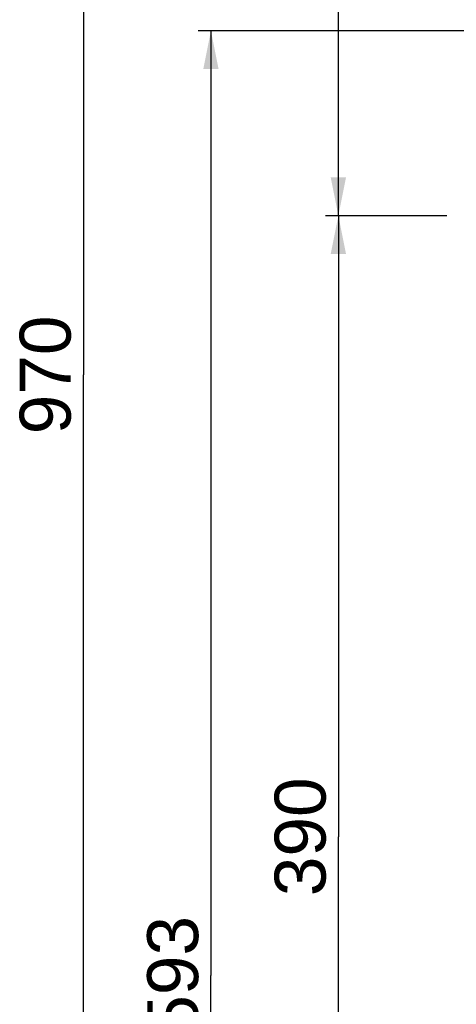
# Model space of a CAD drawing. Header units: millimetres. Extents: x 12 to 2508, y 25 to 1770.
# Tile 24 of 56: x 1242 to 1380, y 688 to 997. Entities that reach past the tile are written whole.
import ezdxf

# ---------------------------------------------------------------- set-up
doc = ezdxf.new("R2010")
doc.units = ezdxf.units.MM
for name, color, linetype in [('COVER_M_PBL14', 7, 'Continuous'), ('FLANGE_E_PBL3', 7, 'Continuous'), ('MODULE_M_ABL1', 7, 'Continuous'), ('MODULE_M_ABL13', 7, 'Continuous'), ('MODULE_S_ABL2', 7, 'Continuous'), ('new_view_6_VBL0', 7, 'Continuous')]:
    doc.layers.add(name, color=color, linetype=linetype)
doc.styles.get("Standard").update_dxf_attribs({"font": 'arial.ttf'})
doc.dimstyles.new('DIMSTYLE_11', dxfattribs={"dimtxt": 16, "dimasz": 12, "dimexe": 1, "dimexo": 0.5, "dimgap": 1, "dimtad": 1, "dimdsep": 46, "dimtxsty": 'Standard', "dimblk": '_FILLED', "dimblk1": '_FILLED', "dimblk2": '_FILLED', "dimcen": 0.09, "dimclrt": 134, "dimazin": 2, "dimtp": 0.8, "dimtm": 0.8, "dimtfac": 1, "dimtofl": 0, "dimtmove": 0, "dimatfit": 3, "dimldrblk": '_FILLED', "dimfxl": 1, "dimtolj": 1, "dimarcsym": 0})
doc.dimstyles.new('DIMSTYLE_4', dxfattribs={"dimtxt": 16, "dimasz": 12, "dimexe": 1, "dimexo": 0.5, "dimgap": 1, "dimtad": 1, "dimdsep": 46, "dimtxsty": 'Standard', "dimblk": '_FILLED', "dimblk1": '_FILLED', "dimblk2": '_FILLED', "dimcen": 0.09, "dimclrt": 134, "dimazin": 2, "dimtp": 0.5, "dimtm": 0.5, "dimtfac": 1, "dimtofl": 0, "dimtmove": 0, "dimatfit": 3, "dimldrblk": '_FILLED', "dimfxl": 1, "dimtolj": 1, "dimarcsym": 0})
doc.dimstyles.new('DIMSTYLE_5', dxfattribs={"dimtxt": 16, "dimasz": 12, "dimexe": 1, "dimexo": 0.5, "dimgap": 1, "dimtad": 1, "dimdec": 0, "dimdsep": 46, "dimtxsty": 'Standard', "dimblk": '_FILLED', "dimblk1": '_FILLED', "dimblk2": '_FILLED', "dimcen": 0.09, "dimclrt": 134, "dimazin": 2, "dimtp": 0.8, "dimtm": 0.8, "dimtfac": 1, "dimtdec": 0, "dimtofl": 0, "dimtmove": 0, "dimatfit": 3, "dimldrblk": '_FILLED', "dimfxl": 1, "dimtolj": 1, "dimarcsym": 0})

# ---------------------------------------------------------------- blocks, each defined once
blk = doc.blocks.new('_FILLED')
at = {"color": 0, "linetype": 'ByBlock'}
blk.add_solid([(0, 0), (-1, 0.2), (-1, -0.2)], dxfattribs=at)
blk = doc.blocks.new('*D12')
at = {"color": 134, "transparency": 16777216}
for p, q in [((1978.52, 1212.6), (2016.53, 1212.6)), ((1982.52, 1212.6), (1982.52, 1017.6)), ((1982.52, 822.6), (1982.52, 1017.6)), ((2016.34, 822.6), (1978.52, 822.6))]:
    blk.add_line(p, q, dxfattribs=at)
at = {"color": 134, "transparency": 16777216, "xscale": 12, "yscale": 12, "zscale": 12}
for p, rotation in [((1982.52, 1212.6), 90), ((1982.52, 822.6), 270)]:
    blk.add_blockref('_FILLED', p, dxfattribs=dict(at, rotation=rotation))
at = {"color": 134, "transparency": 16777216, "insert": (1962.52, 1017.6), "char_height": 16, "width": 36.8, "attachment_point": 2, "rotation": 90, "line_spacing_factor": 0.9}
blk.add_mtext('390', dxfattribs=at)
blk = doc.blocks.new('*D13')
at = {"color": 134, "transparency": 16777216}
for p, q in [((2172.57, 1582.6), (1978.52, 1582.6)), ((1982.52, 1582.6), (1982.52, 1397.6)), ((1982.52, 1212.6), (1982.52, 1397.6)), ((1978.52, 1212.6), (2012.08, 1212.6))]:
    blk.add_line(p, q, dxfattribs=at)
at = {"color": 134, "transparency": 16777216, "xscale": 12, "yscale": 12, "zscale": 12}
for p, rotation in [((1982.52, 1582.6), 90), ((1982.52, 1212.6), 270)]:
    blk.add_blockref('_FILLED', p, dxfattribs=dict(at, rotation=rotation))
at = {"color": 134, "transparency": 16777216, "insert": (1962.52, 1397.6), "char_height": 16, "width": 36.8, "attachment_point": 2, "rotation": 90, "line_spacing_factor": 0.9}
blk.add_mtext('370', dxfattribs=at)
blk = doc.blocks.new('*D14')
at = {"color": 134, "transparency": 16777216}
for p, q in [((2308.32, 1647.6), (1898.52, 1647.6)), ((1902.52, 1647.6), (1902.52, 1162.6)), ((1902.52, 677.6), (1902.52, 1162.6)), ((2153.52, 677.6), (1898.52, 677.6))]:
    blk.add_line(p, q, dxfattribs=at)
at = {"color": 134, "transparency": 16777216, "xscale": 12, "yscale": 12, "zscale": 12}
for p, rotation in [((1902.52, 1647.6), 90), ((1902.52, 677.6), 270)]:
    blk.add_blockref('_FILLED', p, dxfattribs=dict(at, rotation=rotation))
at = {"color": 134, "transparency": 16777216, "insert": (1882.52, 1162.6), "char_height": 16, "width": 36.8, "attachment_point": 2, "rotation": 90, "line_spacing_factor": 0.9}
blk.add_mtext('970', dxfattribs=at)
blk = doc.blocks.new('*D21')
at = {"color": 134, "transparency": 16777216}
for p, q in [((2025.52, 1270.6), (1938.52, 1270.6)), ((1942.52, 1270.6), (1942.52, 974.1)), ((1942.52, 677.6), (1942.52, 974.1)), ((2153.52, 677.6), (1938.52, 677.6))]:
    blk.add_line(p, q, dxfattribs=at)
at = {"color": 134, "transparency": 16777216, "xscale": 12, "yscale": 12, "zscale": 12}
for p, rotation in [((1942.52, 1270.6), 90), ((1942.52, 677.6), 270)]:
    blk.add_blockref('_FILLED', p, dxfattribs=dict(at, rotation=rotation))
at = {"color": 134, "transparency": 16777216, "insert": (1922.52, 974.1), "char_height": 16, "width": 36.8, "attachment_point": 2, "rotation": 90, "line_spacing_factor": 0.9}
blk.add_mtext('593', dxfattribs=at)
blk = doc.blocks.new('MODULE_M_ABL1', base_point=(2002.822, 945.096))
at = {"layer": 'MODULE_M_ABL1', "color": 134}
dim = blk.add_linear_dim(base=(1982.517, 1212.596), p1=(2016.836, 822.596), p2=(2017.029, 1212.596), angle=90, dimstyle='DIMSTYLE_4', dxfattribs=at)
dim.commit()
dim.dimension.update_dxf_attribs({"geometry": '*D12', "text_midpoint": (1982.517, 1017.777), "dimtype": 128})
blk = doc.blocks.new('MODULE_S_ABL2', base_point=(2058.872, 1416.348))
at = {"layer": 'MODULE_S_ABL2', "color": 134}
dim = blk.add_linear_dim(base=(1982.517, 1212.596), p1=(2173.074, 1582.596), p2=(2012.581, 1212.596), angle=270, dimstyle='DIMSTYLE_4', dxfattribs=at)
dim.commit()
dim.dimension.update_dxf_attribs({"geometry": '*D13', "text_midpoint": (1982.517, 1397.777), "dimtype": 128})
blk = doc.blocks.new('FLANGE_E_PBL3', base_point=(2209.284, 1219.569))
at = {"layer": 'FLANGE_E_PBL3', "color": 134}
dim = blk.add_linear_dim(base=(1902.517, 677.596), p1=(2308.817, 1647.596), p2=(2154.017, 677.596), angle=270, dimstyle='DIMSTYLE_5', dxfattribs=at)
dim.commit()
dim.dimension.update_dxf_attribs({"geometry": '*D14', "text_midpoint": (1902.517, 1162.599), "dimtype": 128})
blk = doc.blocks.new('COVER_M_PBL14', base_point=(2039.017, 974.1))
at = {"layer": 'COVER_M_PBL14', "color": 134}
dim = blk.add_linear_dim(base=(1942.517, 677.596), p1=(2026.017, 1270.596), p2=(2154.017, 677.596), angle=270, dimstyle='DIMSTYLE_11', dxfattribs=at)
dim.commit()
dim.dimension.update_dxf_attribs({"geometry": '*D21', "text_midpoint": (1942.517, 974.099), "dimtype": 128})
blk = doc.blocks.new('MODULE_M_ABL13', base_point=(2039.02, 974.1))
at = {"layer": 'COVER_M_PBL14'}
blk.add_blockref('COVER_M_PBL14', (2039.02, 974.1), dxfattribs=at)
blk = doc.blocks.new('NEW_VIEW_6_VBL0', base_point=(2193.09, 1219.57))
at = {"layer": 'FLANGE_E_PBL3'}
blk.add_blockref('FLANGE_E_PBL3', (2209.28, 1219.57), dxfattribs=at)
at = {"layer": 'MODULE_M_ABL1'}
blk.add_blockref('MODULE_M_ABL1', (2002.82, 945.1), dxfattribs=at)
at = {"layer": 'MODULE_M_ABL13'}
blk.add_blockref('MODULE_M_ABL13', (2039.02, 974.1), dxfattribs=at)
at = {"layer": 'MODULE_S_ABL2'}
blk.add_blockref('MODULE_S_ABL2', (2058.87, 1416.35), dxfattribs=at)

msp = doc.modelspace()

# ---------------------------------------------------------------- block references
at = {"layer": 'new_view_6_VBL0'}
msp.add_blockref('NEW_VIEW_6_VBL0', (1553.07, 942.19), dxfattribs=at)

doc.saveas('drawing.dxf')
